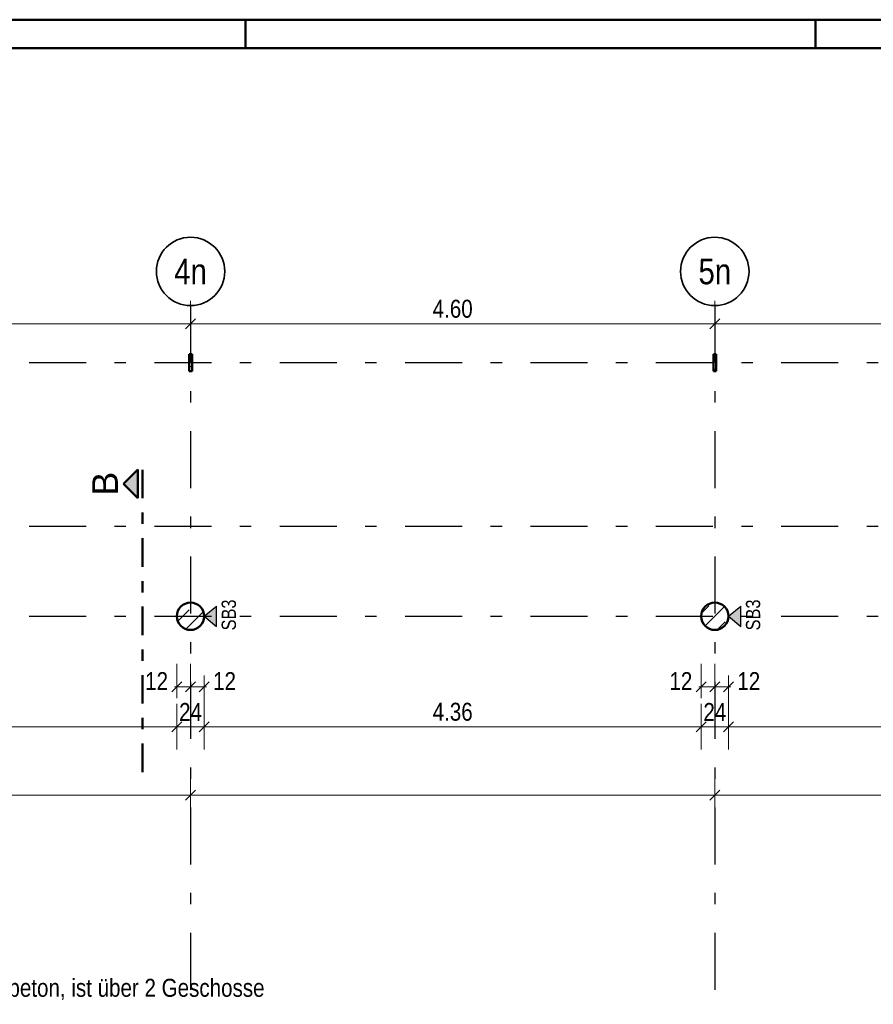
# Model space of a CAD drawing. Header units: millimetres. Extents: x 0 to 78.9, y -26.7 to 42.
# Tile 28 of 68: x 8.5 to 16, y 33.4 to 42. Entities that reach past the tile are written whole.
import ezdxf
from ezdxf.enums import TextEntityAlignment as Align

# ---------------------------------------------------------------- set-up
doc = ezdxf.new("R2010")
doc.units = ezdxf.units.MM
doc.linetypes.add('DASHDOT', pattern=[1, 0.5, -0.25, 0, -0.25])
doc.linetypes.add('DASHDOTX2', pattern=[2, 1, -0.5, 0, -0.5])
for name, color, linetype, lineweight in [('Achsen', 7, 'Continuous', 20), ('Schraffuren', 7, 'Continuous', 20), ('Texte', 7, 'Continuous', 20)]:
    doc.layers.add(name, color=color, linetype=linetype, lineweight=lineweight)
doc.styles.add('Arial', font='arial.ttf')
doc.styles.add('Arial Narrow', font='ARIALN.TTF')
doc.dimstyles.new('Arch_Strakon_dimstyle', dxfattribs={"dimtxt": 11.25, "dimasz": 1, "dimexe": 1.25, "dimexo": 0.0625, "dimgap": 1, "dimtad": 0, "dimdec": 5, "dimzin": 12, "dimdsep": 46, "dimtxsty": 'Arial Narrow', "dimblk": 'Arrowhead_Tick', "dimsah": 1, "dimcen": 0, "dimse1": 1, "dimse2": 1, "dimclrd": 6, "dimclrt": 3, "dimazin": 0, "dimtfac": 1, "dimtdec": 4, "dimtmove": 0, "dimatfit": 3, "dimldrblk": 'NONE', "dimfxl": 1, "dimtvp": 1, "dimtolj": 1, "dimtzin": 0, "dimlwd": 13, "dimarcsym": 2})
pattern_1 = [(45, (0, 0), (-0.1414214, 0.1414214), [0.15, -0.1]), (45, (-0.07071, 0.07071), (-0.1414214, 0.1414214), [])]
pattern_2 = [(45, (0, 0), (-0.07071068, 0.07071068), []), (135, (0, 0), (-0.07071068, -0.07071068), [])]

# ---------------------------------------------------------------- blocks, each defined once
blk = doc.blocks.new('Arrowhead_Tick')
at = {"color": 0, "linetype": 'Continuous', "lineweight": -2}
for p, q in [((0, 20), (0, -10)), ((-1, 0), (0, 0)), ((10, 0), (0, 0))]:
    blk.add_line(p, q, dxfattribs=at)
at = {"color": 2, "linetype": 'Continuous', "lineweight": 35}
blk.add_line((4.42, 4.42), (-4.42, -4.42), dxfattribs=at)
blk = doc.blocks.new('*D13')
at = {"layer": 'Achsen', "color": 6, "linetype": 'Continuous', "lineweight": 13}
blk.add_line((5.8376, 39.3839), (10.0076, 39.3839), dxfattribs=at)
at = {"layer": 'Defpoints', "color": 0}
for p in [(5.8276, 39.5426), (10.0176, 39.5426), (10.0176, 39.3839)]:
    blk.add_point(p, dxfattribs=at)
at = {"layer": 'Achsen', "color": 6, "lineweight": 13, "xscale": 0.01, "yscale": 0.01, "zscale": 0.01}
blk.add_blockref('Arrowhead_Tick', (10.0176, 39.3839), dxfattribs=at)
at = {"layer": 'Achsen', "color": 6, "lineweight": 13, "xscale": 0.01, "yscale": 0.01, "zscale": 0.01, "rotation": 180}
blk.add_blockref('Arrowhead_Tick', (5.8276, 39.3839), dxfattribs=at)
at = {"layer": 'Achsen', "color": 2, "lineweight": -2, "insert": (7.9226, 39.5143), "char_height": 0.1575, "attachment_point": 5, "style": 'Arial Narrow'}
blk.add_mtext('\\A1;4.19', dxfattribs=at)
blk = doc.blocks.new('_None')
blk = doc.blocks.new('*D14')
at = {"layer": 'Achsen', "color": 6, "linetype": 'Continuous', "lineweight": 13}
blk.add_line((10.0276, 39.3839), (14.6076, 39.3839), dxfattribs=at)
at = {"layer": 'Defpoints', "color": 0}
for p in [(10.0176, 39.5426), (14.6176, 39.5426), (14.6176, 39.3839)]:
    blk.add_point(p, dxfattribs=at)
at = {"layer": 'Achsen', "color": 6, "lineweight": 13, "xscale": 0.01, "yscale": 0.01, "zscale": 0.01}
blk.add_blockref('Arrowhead_Tick', (14.6176, 39.3839), dxfattribs=at)
at = {"layer": 'Achsen', "color": 6, "lineweight": 13, "xscale": 0.01, "yscale": 0.01, "zscale": 0.01, "rotation": 180}
blk.add_blockref('Arrowhead_Tick', (10.0176, 39.3839), dxfattribs=at)
at = {"layer": 'Achsen', "color": 2, "lineweight": -2, "insert": (12.3176, 39.5143), "char_height": 0.1575, "attachment_point": 5, "style": 'Arial Narrow'}
blk.add_mtext('\\A1;4.60', dxfattribs=at)
blk = doc.blocks.new('*D15')
at = {"layer": 'Achsen', "color": 6, "linetype": 'Continuous', "lineweight": 13}
blk.add_line((14.6276, 39.3839), (19.2076, 39.3839), dxfattribs=at)
at = {"layer": 'Defpoints', "color": 0}
for p in [(14.6176, 39.5426), (19.2176, 39.5426), (19.2176, 39.3839)]:
    blk.add_point(p, dxfattribs=at)
at = {"layer": 'Achsen', "color": 6, "lineweight": 13, "xscale": 0.01, "yscale": 0.01, "zscale": 0.01}
blk.add_blockref('Arrowhead_Tick', (19.2176, 39.3839), dxfattribs=at)
at = {"layer": 'Achsen', "color": 6, "lineweight": 13, "xscale": 0.01, "yscale": 0.01, "zscale": 0.01, "rotation": 180}
blk.add_blockref('Arrowhead_Tick', (14.6176, 39.3839), dxfattribs=at)
at = {"layer": 'Achsen', "color": 2, "lineweight": -2, "insert": (16.9176, 39.5143), "char_height": 0.1575, "attachment_point": 5, "style": 'Arial Narrow'}
blk.add_mtext('\\A1;4.60', dxfattribs=at)
blk = doc.blocks.new('*D49')
at = {"layer": 'Achsen', "color": 6, "linetype": 'Continuous', "lineweight": 13}
for p, q in [((9.8877, 36.2), (9.8777, 36.2)), ((9.8977, 36.2), (10.0177, 36.2)), ((10.0277, 36.2), (10.0377, 36.2))]:
    blk.add_line(p, q, dxfattribs=at)
at = {"layer": 'Defpoints', "color": 0}
for p in [(9.8977, 36.8184), (10.0177, 36.8184), (10.0177, 36.2)]:
    blk.add_point(p, dxfattribs=at)
at = {"layer": 'Achsen', "color": 6, "lineweight": 13, "xscale": 0.01, "yscale": 0.01, "zscale": 0.01}
blk.add_blockref('Arrowhead_Tick', (9.8977, 36.2), dxfattribs=at)
at = {"layer": 'Achsen', "color": 6, "lineweight": 13, "xscale": 0.01, "yscale": 0.01, "zscale": 0.01, "rotation": 180}
blk.add_blockref('Arrowhead_Tick', (10.0177, 36.2), dxfattribs=at)
at = {"layer": 'Achsen', "color": 2, "lineweight": -2, "insert": (9.7197, 36.25), "char_height": 0.1575, "attachment_point": 5, "style": 'Arial Narrow'}
blk.add_mtext('\\A1;12', dxfattribs=at)
blk = doc.blocks.new('*D50')
at = {"layer": 'Achsen', "color": 6, "linetype": 'Continuous', "lineweight": 13}
for p, q in [((10.0077, 36.2), (9.9977, 36.2)), ((10.0177, 36.2), (10.1377, 36.2)), ((10.1477, 36.2), (10.1577, 36.2))]:
    blk.add_line(p, q, dxfattribs=at)
at = {"layer": 'Defpoints', "color": 0}
for p in [(10.0177, 36.8184), (10.1377, 36.8184), (10.1377, 36.2)]:
    blk.add_point(p, dxfattribs=at)
at = {"layer": 'Achsen', "color": 6, "lineweight": 13, "xscale": 0.01, "yscale": 0.01, "zscale": 0.01}
blk.add_blockref('Arrowhead_Tick', (10.0177, 36.2), dxfattribs=at)
at = {"layer": 'Achsen', "color": 6, "lineweight": 13, "xscale": 0.01, "yscale": 0.01, "zscale": 0.01, "rotation": 180}
blk.add_blockref('Arrowhead_Tick', (10.1377, 36.2), dxfattribs=at)
at = {"layer": 'Achsen', "color": 2, "lineweight": -2, "insert": (10.3157, 36.25), "char_height": 0.1575, "attachment_point": 5, "style": 'Arial Narrow'}
blk.add_mtext('\\A1;12', dxfattribs=at)
blk = doc.blocks.new('*D51')
at = {"layer": 'Achsen', "color": 6, "linetype": 'Continuous', "lineweight": 13}
blk.add_line((9.9077, 35.85), (10.1277, 35.85), dxfattribs=at)
at = {"layer": 'Defpoints', "color": 0}
for p in [(9.8977, 36.8184), (10.1377, 36.8184), (10.1377, 35.85)]:
    blk.add_point(p, dxfattribs=at)
at = {"layer": 'Achsen', "color": 6, "lineweight": 13, "xscale": 0.01, "yscale": 0.01, "zscale": 0.01}
blk.add_blockref('Arrowhead_Tick', (10.1377, 35.85), dxfattribs=at)
at = {"layer": 'Achsen', "color": 6, "lineweight": 13, "xscale": 0.01, "yscale": 0.01, "zscale": 0.01, "rotation": 180}
blk.add_blockref('Arrowhead_Tick', (9.8977, 35.85), dxfattribs=at)
at = {"layer": 'Achsen', "color": 2, "lineweight": -2, "insert": (10.0177, 35.9791), "char_height": 0.1575, "attachment_point": 5, "style": 'Arial Narrow'}
blk.add_mtext('\\A1;24', dxfattribs=at)
blk = doc.blocks.new('*D52')
at = {"layer": 'Achsen', "color": 6, "linetype": 'Continuous', "lineweight": 13}
for p, q in [((14.4877, 36.2), (14.4777, 36.2)), ((14.4977, 36.2), (14.6177, 36.2)), ((14.6277, 36.2), (14.6377, 36.2))]:
    blk.add_line(p, q, dxfattribs=at)
at = {"layer": 'Defpoints', "color": 0}
for p in [(14.4977, 36.8184), (14.6177, 36.8184), (14.6177, 36.2)]:
    blk.add_point(p, dxfattribs=at)
at = {"layer": 'Achsen', "color": 6, "lineweight": 13, "xscale": 0.01, "yscale": 0.01, "zscale": 0.01}
blk.add_blockref('Arrowhead_Tick', (14.4977, 36.2), dxfattribs=at)
at = {"layer": 'Achsen', "color": 6, "lineweight": 13, "xscale": 0.01, "yscale": 0.01, "zscale": 0.01, "rotation": 180}
blk.add_blockref('Arrowhead_Tick', (14.6177, 36.2), dxfattribs=at)
at = {"layer": 'Achsen', "color": 2, "lineweight": -2, "insert": (14.3197, 36.25), "char_height": 0.1575, "attachment_point": 5, "style": 'Arial Narrow'}
blk.add_mtext('\\A1;12', dxfattribs=at)
blk = doc.blocks.new('*D53')
at = {"layer": 'Achsen', "color": 6, "linetype": 'Continuous', "lineweight": 13}
for p, q in [((14.6077, 36.2), (14.5977, 36.2)), ((14.6177, 36.2), (14.7377, 36.2)), ((14.7477, 36.2), (14.7577, 36.2))]:
    blk.add_line(p, q, dxfattribs=at)
at = {"layer": 'Defpoints', "color": 0}
for p in [(14.6177, 36.8184), (14.7377, 36.8184), (14.7377, 36.2)]:
    blk.add_point(p, dxfattribs=at)
at = {"layer": 'Achsen', "color": 6, "lineweight": 13, "xscale": 0.01, "yscale": 0.01, "zscale": 0.01}
blk.add_blockref('Arrowhead_Tick', (14.6177, 36.2), dxfattribs=at)
at = {"layer": 'Achsen', "color": 6, "lineweight": 13, "xscale": 0.01, "yscale": 0.01, "zscale": 0.01, "rotation": 180}
blk.add_blockref('Arrowhead_Tick', (14.7377, 36.2), dxfattribs=at)
at = {"layer": 'Achsen', "color": 2, "lineweight": -2, "insert": (14.9156, 36.25), "char_height": 0.1575, "attachment_point": 5, "style": 'Arial Narrow'}
blk.add_mtext('\\A1;12', dxfattribs=at)
blk = doc.blocks.new('*D54')
at = {"layer": 'Achsen', "color": 6, "linetype": 'Continuous', "lineweight": 13}
blk.add_line((14.5077, 35.85), (14.7277, 35.85), dxfattribs=at)
at = {"layer": 'Defpoints', "color": 0}
for p in [(14.4977, 36.8184), (14.7377, 36.8184), (14.7377, 35.85)]:
    blk.add_point(p, dxfattribs=at)
at = {"layer": 'Achsen', "color": 6, "lineweight": 13, "xscale": 0.01, "yscale": 0.01, "zscale": 0.01}
blk.add_blockref('Arrowhead_Tick', (14.7377, 35.85), dxfattribs=at)
at = {"layer": 'Achsen', "color": 6, "lineweight": 13, "xscale": 0.01, "yscale": 0.01, "zscale": 0.01, "rotation": 180}
blk.add_blockref('Arrowhead_Tick', (14.4977, 35.85), dxfattribs=at)
at = {"layer": 'Achsen', "color": 2, "lineweight": -2, "insert": (14.6177, 35.9791), "char_height": 0.1575, "attachment_point": 5, "style": 'Arial Narrow'}
blk.add_mtext('\\A1;24', dxfattribs=at)
blk = doc.blocks.new('*D58')
at = {"layer": 'Achsen', "color": 6, "linetype": 'Continuous', "lineweight": 13}
blk.add_line((10.1477, 35.85), (14.4877, 35.85), dxfattribs=at)
at = {"layer": 'Defpoints', "color": 0}
for p in [(10.1377, 36.8184), (14.4977, 36.8184), (14.4977, 35.85)]:
    blk.add_point(p, dxfattribs=at)
at = {"layer": 'Achsen', "color": 6, "lineweight": 13, "xscale": 0.01, "yscale": 0.01, "zscale": 0.01}
blk.add_blockref('Arrowhead_Tick', (14.4977, 35.85), dxfattribs=at)
at = {"layer": 'Achsen', "color": 6, "lineweight": 13, "xscale": 0.01, "yscale": 0.01, "zscale": 0.01, "rotation": 180}
blk.add_blockref('Arrowhead_Tick', (10.1377, 35.85), dxfattribs=at)
at = {"layer": 'Achsen', "color": 2, "lineweight": -2, "insert": (12.3177, 35.9804), "char_height": 0.1575, "attachment_point": 5, "style": 'Arial Narrow'}
blk.add_mtext('\\A1;4.36', dxfattribs=at)
blk = doc.blocks.new('*D59')
at = {"layer": 'Achsen', "color": 6, "linetype": 'Continuous', "lineweight": 13}
blk.add_line((14.7477, 35.85), (19.0877, 35.85), dxfattribs=at)
at = {"layer": 'Defpoints', "color": 0}
for p in [(14.7377, 36.8184), (19.0977, 36.8184), (19.0977, 35.85)]:
    blk.add_point(p, dxfattribs=at)
at = {"layer": 'Achsen', "color": 6, "lineweight": 13, "xscale": 0.01, "yscale": 0.01, "zscale": 0.01}
blk.add_blockref('Arrowhead_Tick', (19.0977, 35.85), dxfattribs=at)
at = {"layer": 'Achsen', "color": 6, "lineweight": 13, "xscale": 0.01, "yscale": 0.01, "zscale": 0.01, "rotation": 180}
blk.add_blockref('Arrowhead_Tick', (14.7377, 35.85), dxfattribs=at)
at = {"layer": 'Achsen', "color": 2, "lineweight": -2, "insert": (16.9177, 35.9804), "char_height": 0.1575, "attachment_point": 5, "style": 'Arial Narrow'}
blk.add_mtext('\\A1;4.36', dxfattribs=at)
blk = doc.blocks.new('*D85')
at = {"layer": 'Achsen', "color": 6, "linetype": 'Continuous', "lineweight": 13}
blk.add_line((5.9576, 35.85), (9.8877, 35.85), dxfattribs=at)
at = {"layer": 'Defpoints', "color": 0}
for p in [(5.9476, 36.8184), (9.8977, 36.8184), (9.8977, 35.85)]:
    blk.add_point(p, dxfattribs=at)
at = {"layer": 'Achsen', "color": 6, "lineweight": 13, "xscale": 0.01, "yscale": 0.01, "zscale": 0.01}
blk.add_blockref('Arrowhead_Tick', (9.8977, 35.85), dxfattribs=at)
at = {"layer": 'Achsen', "color": 6, "lineweight": 13, "xscale": 0.01, "yscale": 0.01, "zscale": 0.01, "rotation": 180}
blk.add_blockref('Arrowhead_Tick', (5.9476, 35.85), dxfattribs=at)
at = {"layer": 'Achsen', "color": 2, "lineweight": -2, "insert": (7.9227, 35.9804), "char_height": 0.1575, "attachment_point": 5, "style": 'Arial Narrow'}
blk.add_mtext('\\A1;3.95', dxfattribs=at)
blk = doc.blocks.new('*D226')
at = {"layer": 'Achsen', "color": 6, "linetype": 'Continuous', "lineweight": 13}
blk.add_line((5.8376, 35.25), (10.0077, 35.25), dxfattribs=at)
at = {"layer": 'Defpoints', "color": 0}
for p in [(5.8276, 36.8184), (10.0177, 36.6984), (10.0177, 35.25)]:
    blk.add_point(p, dxfattribs=at)
at = {"layer": 'Achsen', "color": 6, "lineweight": 13, "xscale": 0.01, "yscale": 0.01, "zscale": 0.01}
blk.add_blockref('Arrowhead_Tick', (10.0177, 35.25), dxfattribs=at)
at = {"layer": 'Achsen', "color": 6, "lineweight": 13, "xscale": 0.01, "yscale": 0.01, "zscale": 0.01, "rotation": 180}
blk.add_blockref('Arrowhead_Tick', (5.8276, 35.25), dxfattribs=at)
blk = doc.blocks.new('*D323')
at = {"layer": 'Achsen', "color": 6, "linetype": 'Continuous', "lineweight": 13}
blk.add_line((10.0277, 35.25), (14.6077, 35.25), dxfattribs=at)
at = {"layer": 'Defpoints', "color": 0}
for p in [(10.0177, 36.6984), (14.6177, 36.6984), (14.6177, 35.25)]:
    blk.add_point(p, dxfattribs=at)
at = {"layer": 'Achsen', "color": 6, "lineweight": 13, "xscale": 0.01, "yscale": 0.01, "zscale": 0.01}
blk.add_blockref('Arrowhead_Tick', (14.6177, 35.25), dxfattribs=at)
at = {"layer": 'Achsen', "color": 6, "lineweight": 13, "xscale": 0.01, "yscale": 0.01, "zscale": 0.01, "rotation": 180}
blk.add_blockref('Arrowhead_Tick', (10.0177, 35.25), dxfattribs=at)
blk = doc.blocks.new('*D324')
at = {"layer": 'Achsen', "color": 6, "linetype": 'Continuous', "lineweight": 13}
blk.add_line((14.6277, 35.25), (19.2077, 35.25), dxfattribs=at)
at = {"layer": 'Defpoints', "color": 0}
for p in [(14.6177, 36.6984), (19.2177, 36.6984), (19.2177, 35.25)]:
    blk.add_point(p, dxfattribs=at)
at = {"layer": 'Achsen', "color": 6, "lineweight": 13, "xscale": 0.01, "yscale": 0.01, "zscale": 0.01}
blk.add_blockref('Arrowhead_Tick', (19.2177, 35.25), dxfattribs=at)
at = {"layer": 'Achsen', "color": 6, "lineweight": 13, "xscale": 0.01, "yscale": 0.01, "zscale": 0.01, "rotation": 180}
blk.add_blockref('Arrowhead_Tick', (14.6177, 35.25), dxfattribs=at)

msp = doc.modelspace()

# ---------------------------------------------------------------- hatches: boundary and pattern name
at = {"lineweight": 25, "true_color": 0x0000ff}
msp.add_hatch(color=5, dxfattribs=at).paths.add_polyline_path([(9.430528, 37.9793872), (9.555528, 37.8543872), (9.555528, 38.1043872)])
at = {"lineweight": 25, "true_color": 0x80ff80}
for points in [[(10.2459051, 36.9078303), (10.2459051, 36.7289687), (10.1376882, 36.8183995)], [(14.8458754, 36.9078303), (14.8458754, 36.7289687), (14.7376586, 36.8183995)]]:
    msp.add_hatch(color=91, dxfattribs=at).paths.add_polyline_path(points)
at = {"layer": 'Schraffuren', "lineweight": 35}
h = msp.add_hatch(dxfattribs=at)
h.set_pattern_fill('FT', color=2, scale=0.01, angle=45, style=0, pattern_type=2)
h.set_pattern_definition(pattern_2)
h.paths.add_polyline_path([(10.0305516, 39.118253), (10.0305516, 38.968253), (10.0055516, 38.968253), (10.0055516, 39.118253)])
h = msp.add_hatch(dxfattribs=at)
h.set_pattern_fill('FT', color=2, scale=0.01, angle=45, style=0, pattern_type=2)
h.set_pattern_definition(pattern_2)
h.paths.add_polyline_path([(14.6305516, 39.118253), (14.6305516, 38.968253), (14.6055516, 38.968253), (14.6055516, 39.118253)])
h = msp.add_hatch(dxfattribs=at)
h.set_pattern_fill('bB', color=2, scale=0.01, angle=45, style=0, pattern_type=2)
h.set_pattern_definition(pattern_1)
h.paths.add_polyline_path([(10.1376882, 36.8183995), (10.1376484, 36.8214892), (10.1375291, 36.8245769), (10.1373303, 36.8276605), (10.1370522, 36.830738), (10.1366949, 36.8338073), (10.1362588, 36.8368663), (10.135744, 36.8399132), (10.1351509, 36.8429457), (10.1344799, 36.845962), (10.1337315, 36.84896), (10.1329062, 36.8519378), (10.1320045, 36.8548933), (10.1310269, 36.8578246), (10.1299742, 36.8607297), (10.1288471, 36.8636068), (10.1276462, 36.8664539), (10.1263725, 36.8692692), (10.1250267, 36.8720507), (10.1236097, 36.8747967), (10.1221224, 36.8775052), (10.120566, 36.8801746), (10.1189413, 36.882803), (10.1172495, 36.8853887), (10.1154916, 36.88793), (10.1136689, 36.8904252), (10.1117826, 36.8928726), (10.1098339, 36.8952707), (10.107824, 36.8976177), (10.1057545, 36.8999123), (10.1036265, 36.9021528), (10.1014415, 36.9043377), (10.099201, 36.9064657), (10.0969065, 36.9085353), (10.0945594, 36.9105451), (10.0921614, 36.9124939), (10.0897139, 36.9143802), (10.0872187, 36.9162029), (10.0846775, 36.9179607), (10.0820918, 36.9196525), (10.0794634, 36.9212772), (10.076794, 36.9228337), (10.0740854, 36.9243209), (10.0713395, 36.9257379), (10.0685579, 36.9270837), (10.0657427, 36.9283575), (10.0628956, 36.9295584), (10.0600185, 36.9306855), (10.0571133, 36.9317382), (10.054182, 36.9327157), (10.0512265, 36.9336175), (10.0482488, 36.9344428), (10.0452507, 36.9351912), (10.0422345, 36.9358622), (10.0392019, 36.9364552), (10.0361551, 36.93697), (10.033096, 36.9374062), (10.0300267, 36.9377635), (10.0269493, 36.9380416), (10.0238657, 36.9382404), (10.020778, 36.9383597), (10.0176882, 36.9383995), (10.0145985, 36.9383597), (10.0115108, 36.9382404), (10.0084272, 36.9380416), (10.0053497, 36.9377635), (10.0022804, 36.9374062), (9.9992213, 36.93697), (9.9961745, 36.9364552), (9.993142, 36.9358622), (9.9901257, 36.9351912), (9.9871277, 36.9344428), (9.9841499, 36.9336175), (9.9811944, 36.9327157), (9.9782631, 36.9317382), (9.975358, 36.9306855), (9.9724809, 36.9295584), (9.9696337, 36.9283575), (9.9668185, 36.9270837), (9.964037, 36.9257379), (9.961291, 36.9243209), (9.9585824, 36.9228337), (9.9559131, 36.9212772), (9.9532847, 36.9196525), (9.950699, 36.9179607), (9.9481577, 36.9162029), (9.9456625, 36.9143802), (9.9432151, 36.9124939), (9.940817, 36.9105451), (9.93847, 36.9085353), (9.9361754, 36.9064657), (9.9339349, 36.9043377), (9.93175, 36.9021528), (9.929622, 36.8999123), (9.9275524, 36.8976177), (9.9255426, 36.8952707), (9.9235938, 36.8928726), (9.9217075, 36.8904252), (9.9198848, 36.88793), (9.918127, 36.8853887), (9.9164352, 36.882803), (9.9148105, 36.8801746), (9.913254, 36.8775052), (9.9117668, 36.8747967), (9.9103498, 36.8720507), (9.9090039, 36.8692692), (9.9077302, 36.8664539), (9.9065293, 36.8636068), (9.9054022, 36.8607297), (9.9043495, 36.8578246), (9.903372, 36.8548933), (9.9024702, 36.8519378), (9.9016449, 36.84896), (9.9008965, 36.845962), (9.9002255, 36.8429457), (9.8996325, 36.8399132), (9.8991177, 36.8368663), (9.8986815, 36.8338073), (9.8983242, 36.830738), (9.8980461, 36.8276605), (9.8978473, 36.8245769), (9.897728, 36.8214892), (9.8976882, 36.8183995), (9.897728, 36.8153097), (9.8978473, 36.812222), (9.8980461, 36.8091384), (9.8983242, 36.806061), (9.8986815, 36.8029917), (9.8991177, 36.7999326), (9.8996325, 36.7968858), (9.9002255, 36.7938532), (9.9008965, 36.7908369), (9.9016449, 36.7878389), (9.9024702, 36.7848612), (9.903372, 36.7819057), (9.9043495, 36.7789744), (9.9054022, 36.7760692), (9.9065293, 36.7731921), (9.9077302, 36.770345), (9.9090039, 36.7675297), (9.9103498, 36.7647482), (9.9117668, 36.7620023), (9.913254, 36.7592937), (9.9148105, 36.7566243), (9.9164352, 36.7539959), (9.918127, 36.7514102), (9.9198848, 36.7488689), (9.9217075, 36.7463738), (9.9235938, 36.7439263), (9.9255426, 36.7415283), (9.9275524, 36.7391812), (9.929622, 36.7368867), (9.93175, 36.7346462), (9.9339349, 36.7324612), (9.9361754, 36.7303332), (9.93847, 36.7282636), (9.940817, 36.7262538), (9.9432151, 36.7243051), (9.9456625, 36.7224188), (9.9481577, 36.7205961), (9.950699, 36.7188382), (9.9532847, 36.7171464), (9.9559131, 36.7155217), (9.9585824, 36.7139652), (9.961291, 36.712478), (9.964037, 36.711061), (9.9668185, 36.7097152), (9.9696337, 36.7084414), (9.9724809, 36.7072406), (9.975358, 36.7061135), (9.9782631, 36.7050608), (9.9811944, 36.7040832), (9.9841499, 36.7031815), (9.9871277, 36.7023561), (9.9901257, 36.7016077), (9.993142, 36.7009368), (9.9961745, 36.7003437), (9.9992213, 36.6998289), (10.0022804, 36.6993928), (10.0053497, 36.6990355), (10.0084272, 36.6987574), (10.0115108, 36.6985586), (10.0145985, 36.6984393), (10.0176882, 36.6983995), (10.020778, 36.6984393), (10.0238657, 36.6985586), (10.0269493, 36.6987574), (10.0300267, 36.6990355), (10.033096, 36.6993928), (10.0361551, 36.6998289), (10.0392019, 36.7003437), (10.0422345, 36.7009368), (10.0452507, 36.7016077), (10.0482488, 36.7023561), (10.0512265, 36.7031815), (10.054182, 36.7040832), (10.0571133, 36.7050608), (10.0600185, 36.7061135), (10.0628956, 36.7072406), (10.0657427, 36.7084414), (10.0685579, 36.7097152), (10.0713395, 36.711061), (10.0740854, 36.712478), (10.076794, 36.7139652), (10.0794634, 36.7155217), (10.0820918, 36.7171464), (10.0846775, 36.7188382), (10.0872187, 36.7205961), (10.0897139, 36.7224188), (10.0921614, 36.7243051), (10.0945594, 36.7262538), (10.0969065, 36.7282636), (10.099201, 36.7303332), (10.1014415, 36.7324612), (10.1036265, 36.7346462), (10.1057545, 36.7368867), (10.107824, 36.7391812), (10.1098339, 36.7415283), (10.1117826, 36.7439263), (10.1136689, 36.7463738), (10.1154916, 36.7488689), (10.1172495, 36.7514102), (10.1189413, 36.7539959), (10.120566, 36.7566243), (10.1221224, 36.7592937), (10.1236097, 36.7620023), (10.1250267, 36.7647482), (10.1263725, 36.7675297), (10.1276462, 36.770345), (10.1288471, 36.7731921), (10.1299742, 36.7760692), (10.1310269, 36.7789744), (10.1320045, 36.7819057), (10.1329062, 36.7848612), (10.1337315, 36.7878389), (10.1344799, 36.7908369), (10.1351509, 36.7938532), (10.135744, 36.7968858), (10.1362588, 36.7999326), (10.1366949, 36.8029917), (10.1370522, 36.806061), (10.1373303, 36.8091384), (10.1375291, 36.812222), (10.1376484, 36.8153097)])
h = msp.add_hatch(dxfattribs=at)
h.set_pattern_fill('bB', color=2, scale=0.01, angle=45, style=0, pattern_type=2)
h.set_pattern_definition(pattern_1)
h.paths.add_polyline_path([(14.7376586, 36.8183995), (14.7376188, 36.8214892), (14.7374995, 36.8245769), (14.7373007, 36.8276605), (14.7370225, 36.830738), (14.7366653, 36.8338073), (14.7362291, 36.8368663), (14.7357143, 36.8399132), (14.7351212, 36.8429457), (14.7344503, 36.845962), (14.7337019, 36.84896), (14.7328765, 36.8519378), (14.7319748, 36.8548933), (14.7309973, 36.8578246), (14.7299446, 36.8607297), (14.7288174, 36.8636068), (14.7276166, 36.8664539), (14.7263428, 36.8692692), (14.724997, 36.8720507), (14.72358, 36.8747967), (14.7220928, 36.8775052), (14.7205363, 36.8801746), (14.7189116, 36.882803), (14.7172198, 36.8853887), (14.715462, 36.88793), (14.7136393, 36.8904252), (14.7117529, 36.8928726), (14.7098042, 36.8952707), (14.7077944, 36.8976177), (14.7057248, 36.8999123), (14.7035968, 36.9021528), (14.7014119, 36.9043377), (14.6991714, 36.9064657), (14.6968768, 36.9085353), (14.6945297, 36.9105451), (14.6921317, 36.9124939), (14.6896843, 36.9143802), (14.6871891, 36.9162029), (14.6846478, 36.9179607), (14.6820621, 36.9196525), (14.6794337, 36.9212772), (14.6767643, 36.9228337), (14.6740558, 36.9243209), (14.6713098, 36.9257379), (14.6685283, 36.9270837), (14.665713, 36.9283575), (14.6628659, 36.9295584), (14.6599888, 36.9306855), (14.6570836, 36.9317382), (14.6541523, 36.9327157), (14.6511968, 36.9336175), (14.6482191, 36.9344428), (14.6452211, 36.9351912), (14.6422048, 36.9358622), (14.6391723, 36.9364552), (14.6361254, 36.93697), (14.6330664, 36.9374062), (14.6299971, 36.9377635), (14.6269196, 36.9380416), (14.623836, 36.9382404), (14.6207483, 36.9383597), (14.6176586, 36.9383995), (14.6145688, 36.9383597), (14.6114811, 36.9382404), (14.6083975, 36.9380416), (14.60532, 36.9377635), (14.6022508, 36.9374062), (14.5991917, 36.93697), (14.5961449, 36.9364552), (14.5931123, 36.9358622), (14.590096, 36.9351912), (14.587098, 36.9344428), (14.5841203, 36.9336175), (14.5811648, 36.9327157), (14.5782335, 36.9317382), (14.5753283, 36.9306855), (14.5724512, 36.9295584), (14.5696041, 36.9283575), (14.5667888, 36.9270837), (14.5640073, 36.9257379), (14.5612614, 36.9243209), (14.5585528, 36.9228337), (14.5558834, 36.9212772), (14.553255, 36.9196525), (14.5506693, 36.9179607), (14.548128, 36.9162029), (14.5456328, 36.9143802), (14.5431854, 36.9124939), (14.5407874, 36.9105451), (14.5384403, 36.9085353), (14.5361458, 36.9064657), (14.5339053, 36.9043377), (14.5317203, 36.9021528), (14.5295923, 36.8999123), (14.5275227, 36.8976177), (14.5255129, 36.8952707), (14.5235642, 36.8928726), (14.5216779, 36.8904252), (14.5198552, 36.88793), (14.5180973, 36.8853887), (14.5164055, 36.882803), (14.5147808, 36.8801746), (14.5132243, 36.8775052), (14.5117371, 36.8747967), (14.5103201, 36.8720507), (14.5089743, 36.8692692), (14.5077005, 36.8664539), (14.5064997, 36.8636068), (14.5053725, 36.8607297), (14.5043199, 36.8578246), (14.5033423, 36.8548933), (14.5024406, 36.8519378), (14.5016152, 36.84896), (14.5008668, 36.845962), (14.5001959, 36.8429457), (14.4996028, 36.8399132), (14.499088, 36.8368663), (14.4986518, 36.8338073), (14.4982946, 36.830738), (14.4980165, 36.8276605), (14.4978177, 36.8245769), (14.4976983, 36.8214892), (14.4976586, 36.8183995), (14.4976983, 36.8153097), (14.4978177, 36.812222), (14.4980165, 36.8091384), (14.4982946, 36.806061), (14.4986518, 36.8029917), (14.499088, 36.7999326), (14.4996028, 36.7968858), (14.5001959, 36.7938532), (14.5008668, 36.7908369), (14.5016152, 36.7878389), (14.5024406, 36.7848612), (14.5033423, 36.7819057), (14.5043199, 36.7789744), (14.5053725, 36.7760692), (14.5064997, 36.7731921), (14.5077005, 36.770345), (14.5089743, 36.7675297), (14.5103201, 36.7647482), (14.5117371, 36.7620023), (14.5132243, 36.7592937), (14.5147808, 36.7566243), (14.5164055, 36.7539959), (14.5180973, 36.7514102), (14.5198552, 36.7488689), (14.5216779, 36.7463738), (14.5235642, 36.7439263), (14.5255129, 36.7415283), (14.5275227, 36.7391812), (14.5295923, 36.7368867), (14.5317203, 36.7346462), (14.5339053, 36.7324612), (14.5361458, 36.7303332), (14.5384403, 36.7282636), (14.5407874, 36.7262538), (14.5431854, 36.7243051), (14.5456328, 36.7224188), (14.548128, 36.7205961), (14.5506693, 36.7188382), (14.553255, 36.7171464), (14.5558834, 36.7155217), (14.5585528, 36.7139652), (14.5612614, 36.712478), (14.5640073, 36.711061), (14.5667888, 36.7097152), (14.5696041, 36.7084414), (14.5724512, 36.7072406), (14.5753283, 36.7061135), (14.5782335, 36.7050608), (14.5811648, 36.7040832), (14.5841203, 36.7031815), (14.587098, 36.7023561), (14.590096, 36.7016077), (14.5931123, 36.7009368), (14.5961449, 36.7003437), (14.5991917, 36.6998289), (14.6022508, 36.6993928), (14.60532, 36.6990355), (14.6083975, 36.6987574), (14.6114811, 36.6985586), (14.6145688, 36.6984393), (14.6176586, 36.6983995), (14.6207483, 36.6984393), (14.623836, 36.6985586), (14.6269196, 36.6987574), (14.6299971, 36.6990355), (14.6330664, 36.6993928), (14.6361254, 36.6998289), (14.6391723, 36.7003437), (14.6422048, 36.7009368), (14.6452211, 36.7016077), (14.6482191, 36.7023561), (14.6511968, 36.7031815), (14.6541523, 36.7040832), (14.6570836, 36.7050608), (14.6599888, 36.7061135), (14.6628659, 36.7072406), (14.665713, 36.7084414), (14.6685283, 36.7097152), (14.6713098, 36.711061), (14.6740558, 36.712478), (14.6767643, 36.7139652), (14.6794337, 36.7155217), (14.6820621, 36.7171464), (14.6846478, 36.7188382), (14.6871891, 36.7205961), (14.6896843, 36.7224188), (14.6921317, 36.7243051), (14.6945297, 36.7262538), (14.6968768, 36.7282636), (14.6991714, 36.7303332), (14.7014119, 36.7324612), (14.7035968, 36.7346462), (14.7057248, 36.7368867), (14.7077944, 36.7391812), (14.7098042, 36.7415283), (14.7117529, 36.7439263), (14.7136393, 36.7463738), (14.715462, 36.7488689), (14.7172198, 36.7514102), (14.7189116, 36.7539959), (14.7205363, 36.7566243), (14.7220928, 36.7592937), (14.72358, 36.7620023), (14.724997, 36.7647482), (14.7263428, 36.7675297), (14.7276166, 36.770345), (14.7288174, 36.7731921), (14.7299446, 36.7760692), (14.7309973, 36.7789744), (14.7319748, 36.7819057), (14.7328765, 36.7848612), (14.7337019, 36.7878389), (14.7344503, 36.7908369), (14.7351212, 36.7938532), (14.7357143, 36.7968858), (14.7362291, 36.7999326), (14.7366653, 36.8029917), (14.7370225, 36.806061), (14.7373007, 36.8091384), (14.7374995, 36.812222), (14.7376188, 36.8153097)])

# ---------------------------------------------------------------- linework, layer by layer
at = {"color": 4, "linetype": 'Continuous', "lineweight": 50}
for p, q in [((77.5, 42.05), (0, 42.05)), ((77.25, 41.8), (1, 41.8)), ((9.555528, 38.1043872), (9.430528, 37.9793872)), ((9.555528, 37.8543872), (9.555528, 38.1043872)), ((9.430528, 37.9793872), (9.555528, 37.8543872))]:
    msp.add_line(p, q, dxfattribs=at)
at = {"color": 4, "linetype": 'Continuous', "lineweight": 50, "ltscale": 0.1}
for p, q in [((10.5, 42.05), (10.5, 41.8)), ((15.5, 42.05), (15.5, 41.8))]:
    msp.add_line(p, q, dxfattribs=at)
at = {"color": 3, "linetype": 'Continuous', "lineweight": 25}
for p, q in [((10.1376882, 36.8183995), (10.2459051, 36.9078303)), ((10.2459051, 36.7289687), (10.2459051, 36.9078303)), ((14.7376586, 36.8183995), (14.8458754, 36.9078303)), ((14.8458754, 36.7289687), (14.8458754, 36.9078303)), ((10.1376882, 36.8183995), (10.2459051, 36.7289687)), ((14.7376586, 36.8183995), (14.8458754, 36.7289687))]:
    msp.add_line(p, q, dxfattribs=at)
at = {"layer": 'Achsen', "color": 3, "linetype": 'DASHDOTX2', "lineweight": 25, "ltscale": 0.5}
for p, q in [((10.0176415, 39.542572), (10.0176415, 12.5145336)), ((14.6176415, 39.542572), (14.6176415, 13.6264761)), ((3.1006415, 39.0433995), (48.7755368, 39.0433995)), ((3.1006415, 37.6083995), (48.7755368, 37.6083995)), ((3.1006415, 36.8183995), (48.7755368, 36.8183995))]:
    msp.add_line(p, q, dxfattribs=at)
at = {"layer": 'Achsen', "color": 4, "linetype": 'DASHDOT', "lineweight": 50, "ltscale": 0.5}
msp.add_line((9.5948474, 38.1027817), (9.5948474, 35.4459957), dxfattribs=at)
at = {"layer": 'Achsen', "color": 2, "linetype": 'Continuous', "lineweight": 35}
for centre in [(10.0176415, 39.842572), (14.6176415, 39.842572)]:
    msp.add_circle(centre, 0.3, dxfattribs=at)
at = {"layer": 'Texte', "color": 4, "linetype": 'Continuous', "lineweight": 50}
for p, q in [((10.0055516, 39.118253), (10.0305516, 39.118253)), ((10.0055516, 38.968253), (10.0055516, 39.118253)), ((10.0305516, 38.968253), (10.0305516, 39.118253)), ((14.6055516, 39.118253), (14.6305516, 39.118253)), ((14.6055516, 38.968253), (14.6055516, 39.118253)), ((14.6305516, 38.968253), (14.6305516, 39.118253)), ((10.0055516, 38.968253), (10.0305516, 38.968253)), ((14.6055516, 38.968253), (14.6305516, 38.968253))]:
    msp.add_line(p, q, dxfattribs=at)
for centre in [(10.0176882, 36.8183995), (14.6176586, 36.8183995)]:
    msp.add_circle(centre, 0.12, dxfattribs=at)

# ---------------------------------------------------------------- texts
at = {"color": 4, "lineweight": 50, "style": 'Arial'}
msp.add_text('B', height=0.225, rotation=90, dxfattribs=at).set_placement((9.380528, 37.8758872))
at = {"color": 3, "lineweight": 25, "style": 'Arial Narrow'}
for p in [(10.4156793, 36.6948039), (15.0156497, 36.6948039)]:
    msp.add_text('SB3', height=0.125, rotation=90, dxfattribs=at).set_placement(p)
at = {"color": 2, "lineweight": 35, "style": 'Arial Narrow'}
msp.add_text('Stütze Achse Dn/2n, Sichtbeton, ist über 2 Geschosse', height=0.1575, dxfattribs=at).set_placement((6.3237965, 33.4818866))
at = {"layer": 'Achsen', "color": 4, "lineweight": 50, "style": 'Arial Narrow'}
for s, p in [('4n', (10.0176415, 39.842572)), ('5n', (14.6176415, 39.842572))]:
    msp.add_text(s, height=0.225, dxfattribs=at).set_placement(p, align=Align.MIDDLE_CENTER)

# ---------------------------------------------------------------- dimensions: what is measured, and where the dimension line sits
at = {"layer": 'Achsen', "lineweight": -2}
for base, p1, p2, text, override, picture, middle in [((10.0176415, 39.3839285), (5.8276415, 39.542572), (10.0176415, 39.542572), '4.19', {"dimscale": 0.01, "dimtxt": 15.75, "dimasz": 1, "dimgap": 5, "dimtad": 1, "dimjust": 0, "dimtih": 0, "dimtoh": 0, "dimdec": 5, "dimdsep": 46, "dimtxsty": 'Arial Narrow', "dimclrd": 6, "dimclrt": 2, "dimtix": 1, "dimtofl": 255, "dimtmove": 0, "dimatfit": 2, "dimfxl": 0, "dimfxlon": 0, "dimtvp": 31.746032, "dimlwd": 13}, '*D13', (7.9226415, 39.3839285)), ((14.6176415, 39.3839285), (10.0176415, 39.542572), (14.6176415, 39.542572), '4.60', {"dimscale": 0.01, "dimtxt": 15.75, "dimasz": 1, "dimgap": 5, "dimtad": 1, "dimjust": 0, "dimtih": 0, "dimtoh": 0, "dimdec": 5, "dimdsep": 46, "dimtxsty": 'Arial Narrow', "dimclrd": 6, "dimclrt": 2, "dimtix": 1, "dimtofl": 255, "dimtmove": 0, "dimatfit": 2, "dimfxl": 0, "dimfxlon": 0, "dimtvp": 31.746032, "dimlwd": 13}, '*D14', (12.3176415, 39.3839285)), ((19.2176415, 39.3839285), (14.6176415, 39.542572), (19.2176415, 39.542572), '4.60', {"dimscale": 0.01, "dimtxt": 15.75, "dimasz": 1, "dimgap": 5, "dimtad": 1, "dimjust": 0, "dimtih": 0, "dimtoh": 0, "dimdec": 5, "dimdsep": 46, "dimtxsty": 'Arial Narrow', "dimclrd": 6, "dimclrt": 2, "dimtix": 1, "dimtofl": 255, "dimtmove": 0, "dimatfit": 2, "dimfxl": 0, "dimfxlon": 0, "dimtvp": 31.746032, "dimlwd": 13}, '*D15', (16.9176415, 39.3839285)), ((9.8976882, 35.85), (5.947645, 36.8183995), (9.8976882, 36.8183995), '3.95', {"dimscale": 0.01, "dimtxt": 15.75, "dimasz": 1, "dimgap": 5, "dimtad": 1, "dimjust": 0, "dimtih": 0, "dimtoh": 0, "dimdec": 5, "dimdsep": 46, "dimtxsty": 'Arial Narrow', "dimclrd": 6, "dimclrt": 2, "dimtix": 1, "dimtofl": 255, "dimtmove": 0, "dimatfit": 2, "dimfxl": 0, "dimfxlon": 0, "dimtvp": 31.746032, "dimlwd": 13}, '*D85', (7.9226666, 35.85)), ((10.0176882, 36.2), (9.8976882, 36.8183995), (10.0176882, 36.8183995), '12', {"dimscale": 0.01, "dimtxt": 15.75, "dimasz": 1, "dimgap": 5, "dimtad": 1, "dimjust": 0, "dimtih": 0, "dimtoh": 0, "dimdec": 5, "dimdsep": 46, "dimtxsty": 'Arial Narrow', "dimclrd": 6, "dimclrt": 2, "dimtix": 0, "dimtofl": 255, "dimtmove": 2, "dimatfit": 2, "dimfxl": 0, "dimfxlon": 0, "dimtvp": 31.746032, "dimlwd": 13}, '*D49', (9.7197132, 36.25)), ((10.1376882, 35.85), (9.8976882, 36.8183995), (10.1376882, 36.8183995), '24', {"dimscale": 0.01, "dimtxt": 15.75, "dimasz": 1, "dimgap": 5, "dimtad": 1, "dimjust": 0, "dimtih": 0, "dimtoh": 0, "dimdec": 5, "dimdsep": 46, "dimtxsty": 'Arial Narrow', "dimclrd": 6, "dimclrt": 2, "dimtix": 1, "dimtofl": 255, "dimtmove": 0, "dimatfit": 2, "dimfxl": 0, "dimfxlon": 0, "dimtvp": 31.746032, "dimlwd": 13}, '*D51', (10.0176882, 35.85)), ((10.1376882, 36.2), (10.0176882, 36.8183995), (10.1376882, 36.8183995), '12', {"dimscale": 0.01, "dimtxt": 15.75, "dimasz": 1, "dimgap": 5, "dimtad": 1, "dimjust": 4, "dimtih": 0, "dimtoh": 0, "dimdec": 5, "dimdsep": 46, "dimtxsty": 'Arial Narrow', "dimclrd": 6, "dimclrt": 2, "dimtix": 0, "dimtofl": 255, "dimtmove": 2, "dimatfit": 2, "dimfxl": 0, "dimfxlon": 0, "dimtvp": 31.746032, "dimlwd": 13}, '*D50', (10.3156632, 36.25)), ((14.4976586, 35.85), (10.1376882, 36.8183995), (14.4976586, 36.8183995), '4.36', {"dimscale": 0.01, "dimtxt": 15.75, "dimasz": 1, "dimgap": 5, "dimtad": 1, "dimjust": 0, "dimtih": 0, "dimtoh": 0, "dimdec": 5, "dimdsep": 46, "dimtxsty": 'Arial Narrow', "dimclrd": 6, "dimclrt": 2, "dimtix": 1, "dimtofl": 255, "dimtmove": 0, "dimatfit": 2, "dimfxl": 0, "dimfxlon": 0, "dimtvp": 31.746032, "dimlwd": 13}, '*D58', (12.3176734, 35.85)), ((14.6176586, 36.2), (14.4976586, 36.8183995), (14.6176586, 36.8183995), '12', {"dimscale": 0.01, "dimtxt": 15.75, "dimasz": 1, "dimgap": 5, "dimtad": 1, "dimjust": 0, "dimtih": 0, "dimtoh": 0, "dimdec": 5, "dimdsep": 46, "dimtxsty": 'Arial Narrow', "dimclrd": 6, "dimclrt": 2, "dimtix": 0, "dimtofl": 255, "dimtmove": 2, "dimatfit": 2, "dimfxl": 0, "dimfxlon": 0, "dimtvp": 31.746032, "dimlwd": 13}, '*D52', (14.3196836, 36.25)), ((14.7376586, 35.85), (14.4976586, 36.8183995), (14.7376586, 36.8183995), '24', {"dimscale": 0.01, "dimtxt": 15.75, "dimasz": 1, "dimgap": 5, "dimtad": 1, "dimjust": 0, "dimtih": 0, "dimtoh": 0, "dimdec": 5, "dimdsep": 46, "dimtxsty": 'Arial Narrow', "dimclrd": 6, "dimclrt": 2, "dimtix": 1, "dimtofl": 255, "dimtmove": 0, "dimatfit": 2, "dimfxl": 0, "dimfxlon": 0, "dimtvp": 31.746032, "dimlwd": 13}, '*D54', (14.6176586, 35.85)), ((14.7376586, 36.2), (14.6176586, 36.8183995), (14.7376586, 36.8183995), '12', {"dimscale": 0.01, "dimtxt": 15.75, "dimasz": 1, "dimgap": 5, "dimtad": 1, "dimjust": 4, "dimtih": 0, "dimtoh": 0, "dimdec": 5, "dimdsep": 46, "dimtxsty": 'Arial Narrow', "dimclrd": 6, "dimclrt": 2, "dimtix": 0, "dimtofl": 255, "dimtmove": 2, "dimatfit": 2, "dimfxl": 0, "dimfxlon": 0, "dimtvp": 31.746032, "dimlwd": 13}, '*D53', (14.9156336, 36.25)), ((19.0976652, 35.85), (14.7376586, 36.8183995), (19.0976652, 36.8183995), '4.36', {"dimscale": 0.01, "dimtxt": 15.75, "dimasz": 1, "dimgap": 5, "dimtad": 1, "dimjust": 0, "dimtih": 0, "dimtoh": 0, "dimdec": 5, "dimdsep": 46, "dimtxsty": 'Arial Narrow', "dimclrd": 6, "dimclrt": 2, "dimtix": 1, "dimtofl": 255, "dimtmove": 0, "dimatfit": 2, "dimfxl": 0, "dimfxlon": 0, "dimtvp": 31.746032, "dimlwd": 13}, '*D59', (16.9176619, 35.85))]:
    dim = msp.add_linear_dim(base=base, p1=p1, p2=p2, text=text, dimstyle='Arch_Strakon_dimstyle', override=override, dxfattribs=at)
    dim.commit()
    dim.dimension.update_dxf_attribs({"geometry": picture, "text_midpoint": middle, "dimtype": 160})
at = {"layer": 'Achsen', "lineweight": 35}
for base, p1, p2, override, picture, middle in [((10.0176882, 35.25), (5.827645, 36.8183995), (10.0176882, 36.6983995), {"dimscale": 0.01, "dimtxt": 15, "dimasz": 1, "dimgap": 5, "dimtad": 1, "dimjust": 0, "dimtih": 0, "dimtoh": 0, "dimdec": 5, "dimdsep": 46, "dimtxsty": 'Arial Narrow', "dimclrd": 6, "dimclrt": 2, "dimtix": 1, "dimtofl": 255, "dimtmove": 0, "dimatfit": 2, "dimfxl": 0, "dimfxlon": 0, "dimtvp": 33.333333, "dimlwd": 13}, '*D226', (7.9226666, 35.25)), ((14.6176586, 35.25), (10.0176882, 36.6983995), (14.6176586, 36.6983995), {"dimscale": 0.01, "dimtxt": 15.75, "dimasz": 1, "dimgap": 5, "dimtad": 1, "dimjust": 0, "dimtih": 0, "dimtoh": 0, "dimdec": 5, "dimdsep": 46, "dimtxsty": 'Arial Narrow', "dimclrd": 6, "dimclrt": 2, "dimtix": 1, "dimtofl": 255, "dimtmove": 0, "dimatfit": 2, "dimfxl": 0, "dimfxlon": 0, "dimtvp": 31.746032, "dimlwd": 13}, '*D323', (12.3176734, 35.25)), ((19.2176652, 35.25), (14.6176586, 36.6983995), (19.2176652, 36.6983995), {"dimscale": 0.01, "dimtxt": 15.75, "dimasz": 1, "dimgap": 5, "dimtad": 1, "dimjust": 0, "dimtih": 0, "dimtoh": 0, "dimdec": 5, "dimdsep": 46, "dimtxsty": 'Arial Narrow', "dimclrd": 6, "dimclrt": 2, "dimtix": 1, "dimtofl": 255, "dimtmove": 0, "dimatfit": 2, "dimfxl": 0, "dimfxlon": 0, "dimtvp": 31.746032, "dimlwd": 13}, '*D324', (16.9176619, 35.25))]:
    dim = msp.add_linear_dim(base=base, p1=p1, p2=p2, text=' ', dimstyle='Arch_Strakon_dimstyle', override=override, dxfattribs=at)
    dim.commit()
    dim.dimension.update_dxf_attribs({"geometry": picture, "text_midpoint": middle, "dimtype": 160})

doc.saveas('drawing.dxf')
